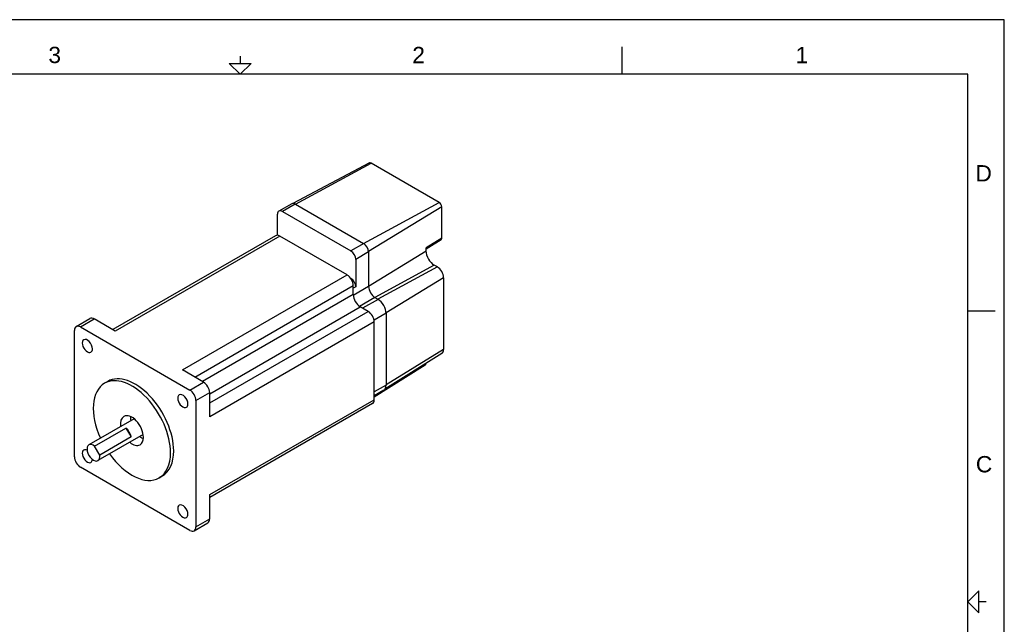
# Model space of a CAD drawing. Extents: x 0 to 21, y 0 to 16.
# Tile 3 of 3: x 7.5 to 21, y 7.7 to 16. Entities that reach past the tile are written whole.
import ezdxf

# ---------------------------------------------------------------- set-up
doc = ezdxf.new("R2010")
doc.units = 0
doc.header["$MEASUREMENT"] = 0
for name, color, linetype in [('CONTINUOUS', 7, 'CONTINUOUS'), ('TANGENT_EDGES', 7, 'CONTINUOUS'), ('VISIBLE', 7, 'CONTINUOUS')]:
    doc.layers.add(name, color=color, linetype=linetype)

# ---------------------------------------------------------------- blocks, each defined once
blk = doc.blocks.new('BLOCK1')
at = {"layer": 'CONTINUOUS'}
for p, q in [((21, 16), (0, 16)), ((21, 0), (21, 16)), ((15.75, 15.25), (15.75, 15.625)), ((10.5, 15.5), (10.5, 15.4)), ((20.5, 15.25), (0.5, 15.25)), ((20.5, 0.75), (20.5, 15.25)), ((20.5, 12), (20.875, 12)), ((20.75, 8), (20.65, 8))]:
    blk.add_line(p, q, dxfattribs=at)
for points in [[(10.35, 15.4), (10.65, 15.4), (10.5, 15.25), (10.5, 15.25), (10.35, 15.4)], [(20.65, 7.85), (20.65, 8.15), (20.5, 8), (20.5, 8), (20.65, 7.85)]]:
    blk.add_lwpolyline(points, dxfattribs=at)
at = {"layer": 'CONTINUOUS', "char_height": 0.22404, "attachment_point": 4}
for s, insert in [('{\\fArial|b0|i0|c0|p0;\\C7;3}{\\fArial|b0|i0|c0|p0;\\C7;}', (7.865, 15.514)), ('{\\fArial|b0|i0|c0|p0;\\C7;2}{\\fArial|b0|i0|c0|p0;\\C7;}', (12.865, 15.514)), ('{\\fArial|b0|i0|c0|p0;\\C7;1}{\\fArial|b0|i0|c0|p0;\\C7;}', (18.132, 15.514)), ('{\\fArial|b0|i0|c0|p0;\\C7;D}{\\fArial|b0|i0|c0|p0;\\C7;}', (20.603, 13.889)), ('{\\fArial|b0|i0|c0|p0;\\C7;C}{\\fArial|b0|i0|c0|p0;\\C7;}', (20.609, 9.889))]:
    blk.add_mtext(s, dxfattribs=dict(at, insert=insert))

msp = doc.modelspace()

# ---------------------------------------------------------------- linework, layer by layer
at = {"layer": 'TANGENT_EDGES'}
for p, q in [((11.26, 13.464), (12.301, 14.028)), ((11.256, 13.466), (11.08, 13.365)), ((12.195, 12.925), (13.236, 13.488)), ((13.27, 13.43), (12.265, 12.812)), ((11.044, 13.025), (8.784, 11.72)), ((13.27, 12.995), (13.054, 12.863)), ((12.198, 12.922), (12.022, 12.821)), ((12.265, 12.808), (12.088, 12.706)), ((12.265, 12.337), (13.054, 12.823)), ((13.168, 12.625), (12.35, 12.182)), ((13.21, 12.601), (12.391, 12.158)), ((9.709, 11.186), (11.97, 12.491)), ((13.295, 12.454), (12.505, 11.969)), ((9.876, 11.089), (12.053, 12.346)), ((12.022, 12.445), (12.019, 12.443)), ((12.088, 12.33), (12.053, 12.31)), ((12.265, 12.333), (12.054, 12.211)), ((12.053, 12.221), (9.984, 11.027)), ((12.353, 12.18), (12.142, 12.058)), ((10.082, 10.858), (12.151, 12.053)), ((12.395, 12.156), (12.183, 12.034)), ((10.082, 10.734), (12.259, 11.99)), ((12.505, 11.965), (12.34, 11.869)), ((8.306, 11.777), (8.495, 11.887)), ((12.342, 11.846), (10.082, 10.541)), ((13.295, 11.468), (12.505, 10.983)), ((9.809, 10.91), (9.998, 11.019)), ((12.505, 10.979), (12.342, 10.885)), ((9.892, 10.765), (10.082, 10.874)), ((10.082, 9.472), (12.342, 10.777)), ((9.892, 9.029), (10.082, 9.138))]:
    msp.add_line(p, q, dxfattribs=at)
at = {"layer": 'VISIBLE'}
for p, q in [((12.278, 14.031), (11.225, 13.475)), ((13.236, 13.488), (12.301, 14.028)), ((11.209, 13.471), (11.033, 13.369)), ((11.256, 13.466), (11.26, 13.464)), ((11.26, 13.464), (12.195, 12.925)), ((13.27, 12.995), (13.27, 13.43)), ((11.013, 13.036), (11.013, 13.326)), ((11.08, 13.365), (12.022, 12.821)), ((10.985, 13.031), (8.749, 11.74)), ((11.97, 12.491), (11.044, 13.025)), ((12.195, 12.925), (12.198, 12.922)), ((13.261, 12.974), (13.054, 12.844)), ((13.054, 12.823), (13.054, 12.863)), ((12.265, 12.808), (12.265, 12.333)), ((12.088, 12.706), (12.088, 12.33)), ((13.21, 12.601), (13.168, 12.625)), ((12.015, 12.449), (12.022, 12.445)), ((13.295, 12.454), (13.295, 11.468)), ((12.053, 12.221), (12.053, 12.346)), ((12.353, 12.18), (12.391, 12.158)), ((12.259, 11.99), (12.151, 12.053)), ((12.391, 12.158), (12.395, 12.156)), ((12.505, 11.965), (12.505, 10.979)), ((8.247, 11.783), (8.436, 11.893)), ((8.306, 11.777), (9.809, 10.91)), ((8.784, 11.72), (8.495, 11.887)), ((12.342, 10.777), (12.342, 11.846)), ((8.222, 9.993), (8.222, 11.729)), ((13.271, 11.414), (12.489, 10.922)), ((13.043, 11.253), (12.342, 10.811)), ((9.998, 11.019), (9.709, 11.186)), ((8.682, 11.029), (8.638, 11.003)), ((10.082, 10.541), (10.082, 10.874)), ((12.473, 10.907), (12.342, 10.832)), ((9.892, 10.765), (9.892, 9.029)), ((12.318, 10.723), (10.082, 9.432)), ((9.043, 10.515), (8.421, 10.156)), ((8.5, 10.139), (8.931, 10.388)), ((9.168, 10.299), (8.546, 9.94)), ((8.931, 10.388), (9.002, 10.265)), ((9.002, 10.265), (8.571, 10.016)), ((8.571, 10.016), (8.5, 10.139)), ((9.809, 8.981), (8.306, 9.849)), ((9.432, 9.73), (9.388, 9.704)), ((10.082, 9.138), (10.082, 9.472)), ((9.868, 8.975), (10.057, 9.084))]:
    msp.add_line(p, q, dxfattribs=at)
for centre, major_axis, start_param, end_param in [((12.301, 13.989), (0.0237, -0.0411), -3.926991, -3.163816), ((11.256, 13.39), (0.0469, -0.0812), -3.926991, -3.141593), ((13.236, 13.449), (0.0237, -0.0411), 0.785398, 2.356194), ((11.08, 13.288), (0.0469, -0.0812), -3.141593, -2.356194), ((11.08, 13.288), (0.0469, -0.0812), -3.926991, -3.141593), ((11.044, 12.929), (0.059, -0.102), -3.926991, -3.141593), ((13.236, 13.015), (0.0237, -0.0411), 0.022224, 0.785398), ((12.198, 12.846), (0.0469, -0.0812), 0.785398, 2.356194), ((12.022, 12.744), (0.0469, -0.0812), 0.785398, 2.356194), ((13.168, 12.757), (-0.081, 0.14), 0.785398, 2.356194), ((13.21, 12.503), (-0.06, 0.104), 3.926991, 5.497787), ((11.97, 12.394), (0.059, -0.102), 0.785398, 2.356194), ((12.022, 12.368), (0.0469, -0.0812), 0.785398, 2.356194), ((12.353, 12.282), (0.062, -0.108), -2.356194, -0.785398), ((12.151, 12.165), (0.069, -0.119), -2.356194, -0.785398), ((12.395, 12.028), (0.078, -0.135), 0.785398, 2.356194), ((12.259, 11.894), (0.059, -0.102), 0.785398, 2.356194), ((8.306, 11.681), (0.059, -0.102), -3.141593, -2.356194), ((8.306, 11.681), (0.059, -0.102), -3.926991, -3.141593), ((8.495, 11.79), (0.059, -0.102), -3.926991, -3.141593), ((8.401, 11.516), (0.0492, -0.0852), -3.141593, 0), ((8.401, 11.516), (0.0492, -0.0852), 0.785398, 3.141593), ((8.401, 11.516), (0.0492, -0.0852), 0, 0.785398), ((13.21, 11.517), (-0.06, 0.104), 3.163816, 3.926991), ((13.014, 11.302), (-0.0287, 0.0497), 3.163816, 3.908473), ((9.057, 10.379), (0.375, -0.65), 0.785398, 3.141593), ((9.013, 10.353), (0.375, -0.65), -3.141593, -1.738244), ((9.013, 10.353), (0.375, -0.65), 0.785398, 3.141593), ((9.998, 10.922), (0.059, -0.102), 0.785398, 2.356194), ((12.395, 11.042), (0.078, -0.135), 0, 0.785398), ((9.713, 10.758), (0.0492, -0.0852), -3.141593, 0), ((9.713, 10.758), (0.0492, -0.0852), 0.785398, 3.141593), ((9.809, 10.813), (0.059, -0.102), 0.785398, 2.356194), ((9.713, 10.758), (0.0492, -0.0852), 0, 0.785398), ((12.259, 10.825), (0.059, -0.102), 0, 0.785398), ((9.013, 10.353), (0.112, -0.194), 0.785398, 3.141593), ((9.013, 10.353), (0.112, -0.194), -3.141593, -2.161587), ((9.152, 10.434), (0.112, -0.194), -2.472507, -2.356194), ((9.152, 10.434), (0.112, -0.194), -2.356194, -2.161587), ((8.915, 10.297), (0.062, -0.108), 0.968435, 2.173158), ((8.484, 10.048), (0.062, -0.108), -3.141593, 0), ((8.484, 10.048), (0.062, -0.108), -4.110028, -3.141593), ((9.013, 10.353), (0.112, -0.194), -0.980006, 0), ((9.152, 10.434), (0.112, -0.194), -0.980006, -0.669086), ((9.013, 10.353), (0.112, -0.194), 0, 0.785398), ((8.401, 10), (0.0492, -0.0852), -3.141593, 0), ((8.401, 10), (0.0492, -0.0852), -3.857906, -3.141593), ((8.484, 10.048), (0.062, -0.108), 0, 0.968435), ((9.013, 10.353), (0.375, -0.65), -1.403348, 0), ((9.013, 10.353), (0.375, -0.65), 0, 0.785398), ((9.057, 10.379), (0.375, -0.65), 0, 0.785398), ((8.306, 9.945), (0.059, -0.102), -2.356194, -0.785398), ((8.401, 10), (0.0492, -0.0852), 0, 0.716313), ((9.713, 9.243), (0.0492, -0.0852), 0.785398, 3.141593), ((9.713, 9.243), (0.0492, -0.0852), -3.141593, 0), ((9.713, 9.243), (0.0492, -0.0852), 0, 0.785398), ((9.998, 9.187), (0.059, -0.102), 0, 0.785398), ((9.809, 9.077), (0.059, -0.102), -0.785398, 0), ((9.809, 9.077), (0.059, -0.102), 0, 0.785398)]:
    msp.add_ellipse(centre, major_axis=major_axis, ratio=0.57735, start_param=start_param, end_param=end_param, dxfattribs=at)

# ---------------------------------------------------------------- block references
at = {"layer": 'CONTINUOUS'}
msp.add_blockref('BLOCK1', (0, 0), dxfattribs=at)

doc.saveas('drawing.dxf')
